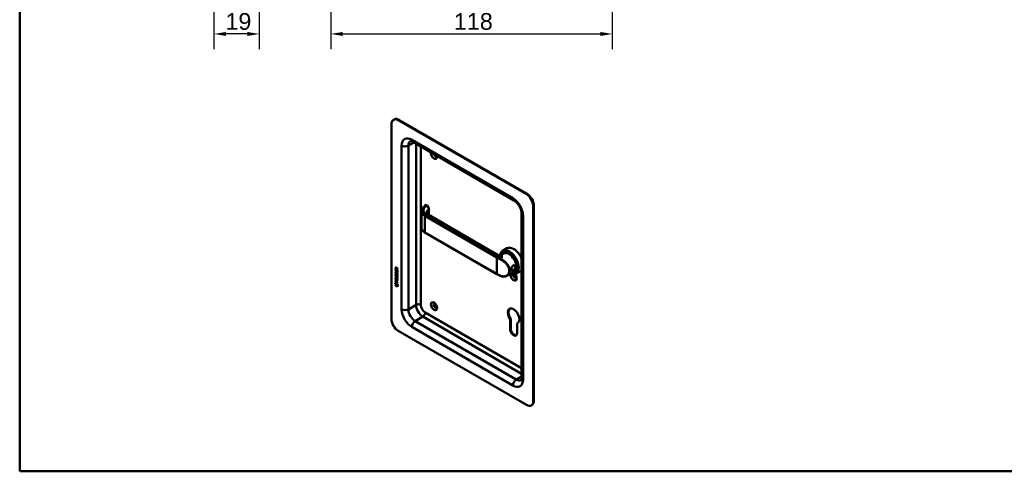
# Model space of a CAD drawing. Header units: millimetres. Extents: x 20 to 833, y 20 to 574.
# Tile 1 of 3: x 20 to 433, y 20 to 209. Entities that reach past the tile are written whole.
import ezdxf

# ---------------------------------------------------------------- set-up
doc = ezdxf.new("R2010")
doc.units = ezdxf.units.MM
doc.header["$LTSCALE"] = 2
for name, color, linetype, lineweight in [('Bemaßungen(DIN)', 7, 'Continuous', 25), ('Sichtbare Kanten(DIN)', 7, 'Continuous', 50), ('Sichtbare tangentiale Kanten(DIN)', 7, 'Continuous', 50), ('Skizziergeometrie(DIN)', 7, 'Continuous', 50)]:
    doc.layers.add(name, color=color, linetype=linetype, lineweight=lineweight)
doc.styles.add('STANDARD-DIN~0', font='arial.ttf')
doc.dimstyles.new('CAD-LAN', dxfattribs={"dimscale": 2, "dimtxt": 3.5, "dimasz": 2.5, "dimexe": 3.175, "dimexo": 0, "dimgap": 0.8, "dimtad": 1, "dimrnd": 1e-08, "dimtxsty": 'STANDARD-DIN~0', "dimcen": 0.09, "dimdle": 10, "dimclrd": 250, "dimclre": 250, "dimclrt": 250, "dimadec": 0, "dimazin": 2, "dimtfac": 1, "dimtmove": 0, "dimatfit": 3, "dimfxl": 1, "dimtolj": 1, "dimtzin": 0, "dimlwd": 25, "dimlwe": 25, "dimarcsym": 0})

# ---------------------------------------------------------------- blocks, each defined once
blk = doc.blocks.new('Ränder Standardrahmen')
at = {"layer": 'Skizziergeometrie(DIN)', "flags": 128}
blk.add_lwpolyline([(10, 10), (10, 287), (410, 287), (410, 10), (10, 10)], dxfattribs=at)
blk = doc.blocks.new('*D16')
at = {"layer": 'Bemaßungen(DIN)', "color": 250, "linetype": 'Continuous', "lineweight": 25, "true_color": 0x3f3f3f, "transparency": 16777216}
for p, q in [((150.43, 368.41), (150.43, 196.78)), ((268.43, 271.41), (268.43, 196.78)), ((155.43, 203.13), (263.43, 203.13))]:
    blk.add_line(p, q, dxfattribs=at)
at = {"layer": 'Bemaßungen(DIN)', "color": 250, "linetype": 'Continuous', "true_color": 0x3f3f3f, "transparency": 16777216}
for points in [[(155.43, 203.96), (155.43, 202.29), (150.43, 203.13)], [(263.43, 203.96), (263.43, 202.29), (268.43, 203.13)]]:
    blk.add_solid(points, dxfattribs=at)
at = {"layer": 'Defpoints', "color": 0, "linetype": 'Continuous', "transparency": 16777216}
for p in [(150.43, 368.41), (268.43, 271.41), (268.43, 203.13)]:
    blk.add_point(p, dxfattribs=at)
at = {"layer": 'Bemaßungen(DIN)', "color": 250, "linetype": 'Continuous', "lineweight": 25, "true_color": 0x3f3f3f, "transparency": 16777216, "insert": (202.02, 211.87), "char_height": 7, "attachment_point": 1, "style": 'STANDARD-DIN~0'}
blk.add_mtext('\\A1;118', dxfattribs=at)
blk = doc.blocks.new('*D17')
at = {"layer": 'Bemaßungen(DIN)', "color": 250, "linetype": 'Continuous', "lineweight": 25, "true_color": 0x3f3f3f, "transparency": 16777216}
for p, q in [((120.43, 271.06), (120.43, 196.78)), ((101.43, 251.06), (101.43, 196.78)), ((115.43, 203.13), (106.43, 203.13))]:
    blk.add_line(p, q, dxfattribs=at)
at = {"layer": 'Bemaßungen(DIN)', "color": 250, "linetype": 'Continuous', "true_color": 0x3f3f3f, "transparency": 16777216}
for points in [[(106.43, 203.96), (106.43, 202.29), (101.43, 203.13)], [(115.43, 203.96), (115.43, 202.29), (120.43, 203.13)]]:
    blk.add_solid(points, dxfattribs=at)
at = {"layer": 'Defpoints', "color": 0, "linetype": 'Continuous', "transparency": 16777216}
for p in [(120.43, 271.06), (101.43, 251.06), (101.43, 203.13)]:
    blk.add_point(p, dxfattribs=at)
at = {"layer": 'Bemaßungen(DIN)', "color": 250, "linetype": 'Continuous', "lineweight": 25, "true_color": 0x3f3f3f, "transparency": 16777216, "insert": (106.24, 211.87), "char_height": 7, "attachment_point": 1, "style": 'STANDARD-DIN~0'}
blk.add_mtext('\\A1;19', dxfattribs=at)

msp = doc.modelspace()

# ---------------------------------------------------------------- linework, layer by layer
at = {"layer": 'Sichtbare Kanten(DIN)'}
for p, q in [((175.866, 165.365), (175.866, 83.715)), ((176.694, 167.196), (176.977, 167.359)), ((232.435, 135.971), (178.694, 166.998)), ((232.717, 136.134), (178.977, 167.161)), ((227.192, 133.423), (184.766, 157.917)), ((188.403, 122.092), (188.403, 128.918)), ((190.789, 131.247), (190.421, 131.459)), ((191.57, 127.31), (191.57, 129.912)), ((235.263, 49.422), (235.263, 131.072)), ((235.546, 49.586), (235.546, 131.235)), ((220.353, 110.692), (191.174, 127.539)), ((230.435, 59.22), (230.435, 127.806)), ((220.031, 102.567), (189.908, 119.958)), ((224.261, 113.387), (222.45, 112.341)), ((223.007, 111.508), (222.837, 111.41)), ((222.881, 111.204), (221.97, 110.679)), ((177.614, 104.799), (177.615, 105.228)), ((177.657, 104.824), (177.614, 104.799)), ((178.423, 104.332), (177.614, 104.799)), ((177.614, 104.562), (177.713, 104.506)), ((177.614, 103.908), (177.614, 104.562)), ((177.656, 103.933), (177.614, 103.908)), ((178.422, 103.441), (177.614, 103.908)), ((177.657, 105.253), (177.615, 105.228)), ((177.656, 103.933), (177.657, 104.538)), ((178.422, 103.49), (177.656, 103.933)), ((177.657, 104.824), (177.657, 105.253)), ((178.423, 104.381), (177.657, 104.824)), ((177.662, 103.627), (177.758, 103.539)), ((177.713, 104.506), (177.712, 103.974)), ((177.712, 103.974), (177.965, 103.828)), ((177.713, 105.157), (177.713, 104.867)), ((177.713, 104.867), (178.001, 104.7)), ((177.801, 105.307), (177.759, 105.282)), ((177.965, 103.828), (177.966, 104.3)), ((178.008, 103.852), (177.965, 103.828)), ((177.966, 104.3), (178.064, 104.243)), ((178.001, 104.7), (178.001, 104.99)), ((178.044, 104.725), (178.001, 104.7)), ((178.008, 103.852), (178.008, 104.276)), ((178.044, 104.725), (178.044, 105.015)), ((178.064, 104.243), (178.064, 103.771)), ((178.064, 103.771), (178.324, 103.621)), ((178.085, 105.06), (178.423, 105.123)), ((178.423, 104.981), (178.1, 104.921)), ((178.143, 104.945), (178.1, 104.921)), ((178.1, 104.921), (178.1, 104.643)), ((178.1, 104.643), (178.423, 104.457)), ((178.177, 103.25), (178.134, 103.225)), ((178.423, 104.998), (178.143, 104.945)), ((178.208, 103.213), (178.204, 103.215)), ((178.25, 103.238), (178.208, 103.213)), ((178.25, 103.238), (178.247, 103.24)), ((178.324, 104.158), (178.423, 104.101)), ((178.324, 103.621), (178.324, 104.158)), ((178.366, 103.645), (178.324, 103.621)), ((178.366, 103.645), (178.366, 104.134)), ((178.423, 104.101), (178.422, 103.441)), ((178.423, 105.123), (178.423, 104.981)), ((178.423, 104.457), (178.423, 104.332)), ((224.034, 106.79), (224.034, 106.789)), ((227.281, 103.583), (224.256, 101.837)), ((227.607, 103.541), (227.437, 103.443)), ((229.861, 103.687), (228.05, 102.642)), ((177.61, 99.389), (177.61, 99.512)), ((177.61, 99.512), (177.962, 99.309)), ((177.653, 99.414), (177.61, 99.389)), ((178.419, 98.922), (177.61, 99.389)), ((177.611, 100.403), (177.612, 101.057)), ((177.654, 100.427), (177.611, 100.403)), ((178.42, 99.935), (177.611, 100.403)), ((177.611, 100.021), (177.611, 100.144)), ((177.611, 100.144), (178.419, 99.676)), ((177.653, 100.045), (177.611, 100.021)), ((177.962, 99.817), (177.611, 100.021)), ((177.612, 101.998), (178.078, 101.729)), ((177.612, 101.875), (177.612, 101.998)), ((177.655, 101.9), (177.612, 101.875)), ((178.085, 101.602), (177.612, 101.875)), ((177.612, 101.367), (178.084, 101.093)), ((177.612, 101.243), (177.612, 101.367)), ((177.654, 101.268), (177.612, 101.243)), ((178.077, 100.974), (177.612, 101.243)), ((177.612, 101.057), (177.71, 101)), ((177.653, 100.045), (177.653, 100.119)), ((178.005, 99.842), (177.653, 100.045)), ((177.653, 99.414), (177.653, 99.488)), ((178.419, 98.971), (177.653, 99.414)), ((177.654, 101.268), (177.654, 101.342)), ((178.12, 100.999), (177.654, 101.268)), ((177.654, 100.427), (177.654, 101.032)), ((178.42, 99.984), (177.654, 100.427)), ((177.655, 101.9), (177.655, 101.974)), ((178.127, 101.626), (177.655, 101.9)), ((177.662, 102.796), (177.757, 102.708)), ((177.71, 101), (177.71, 100.469)), ((177.71, 100.469), (177.963, 100.322)), ((177.717, 102.329), (177.719, 102.322)), ((177.718, 103.16), (177.72, 103.154)), ((177.942, 102.2), (177.899, 102.175)), ((177.942, 103.031), (177.9, 103.007)), ((177.945, 103.033), (177.902, 103.008)), ((177.944, 102.201), (177.902, 102.177)), ((177.911, 103.017), (177.914, 103.021)), ((177.911, 102.185), (177.914, 102.189)), ((177.953, 102.21), (177.956, 102.214)), ((177.954, 103.041), (177.957, 103.045)), ((178.005, 99.842), (177.962, 99.817)), ((177.962, 99.309), (177.962, 99.817)), ((178.004, 99.333), (177.962, 99.309)), ((177.963, 100.795), (178.062, 100.738)), ((177.963, 100.322), (177.963, 100.795)), ((178.005, 100.347), (177.963, 100.322)), ((178.004, 99.333), (178.005, 99.842)), ((178.005, 100.347), (178.006, 100.77)), ((178.062, 100.738), (178.061, 100.265)), ((178.061, 100.265), (178.321, 100.115)), ((178.105, 99.784), (178.063, 99.759)), ((178.419, 99.553), (178.063, 99.759)), ((178.063, 99.759), (178.063, 99.251)), ((178.063, 99.251), (178.419, 99.045)), ((178.419, 99.602), (178.105, 99.784)), ((178.176, 102.419), (178.134, 102.394)), ((178.207, 102.382), (178.204, 102.384)), ((178.25, 102.407), (178.207, 102.382)), ((178.25, 102.407), (178.246, 102.409)), ((178.304, 101.858), (178.261, 101.834)), ((178.304, 102.69), (178.262, 102.665)), ((178.321, 101.078), (178.279, 101.053)), ((178.321, 100.115), (178.322, 100.653)), ((178.364, 100.14), (178.321, 100.115)), ((178.322, 100.653), (178.42, 100.596)), ((178.333, 101.202), (178.333, 101.205)), ((178.364, 100.14), (178.364, 100.628)), ((178.376, 101.226), (178.376, 101.23)), ((178.419, 99.676), (178.419, 99.553)), ((178.42, 100.596), (178.42, 99.935)), ((225.237, 102.927), (225.237, 102.927)), ((177.46, 98.308), (177.59, 98.929)), ((177.502, 98.332), (177.46, 98.308)), ((178.567, 97.667), (177.46, 98.308)), ((177.502, 98.332), (177.623, 98.91)), ((178.558, 97.721), (177.502, 98.332)), ((177.59, 98.929), (178.44, 98.438)), ((177.59, 98.139), (178.438, 97.649)), ((177.59, 97.766), (177.59, 98.139)), ((177.632, 97.791), (177.59, 97.766)), ((178.437, 97.276), (177.59, 97.766)), ((177.632, 97.791), (177.632, 98.115)), ((178.437, 97.325), (177.632, 97.791)), ((178.419, 99.045), (178.419, 98.922)), ((178.438, 97.649), (178.437, 97.276)), ((178.44, 98.438), (178.567, 97.667)), ((225.618, 79.481), (225.624, 83.585)), ((225.624, 83.585), (225.907, 83.748)), ((225.907, 83.748), (225.901, 79.644)), ((178.694, 78.816), (232.435, 47.789)), ((228.491, 81.924), (228.774, 82.087)), ((228.491, 81.924), (228.503, 77.818)), ((234.435, 47.591), (234.717, 47.755))]:
    msp.add_line(p, q, dxfattribs=at)
for centre, major_axis, ratio, start_param, end_param in [((178.694, 163.732), (-2, 3.464), 0.5773503, 5.4977871, 7.0685835), ((178.977, 163.895), (-2, 3.464), 0.5773503, 5.4977871, 6.2831853), ((193.685, 152.464), (0.93, -1.611), 0.5773503, 3.7258673, 7.269707), ((194.251, 152.791), (0.53, -0.918), 0.5773503, 4.3430692, 6.6525051), ((232.435, 132.705), (2, -3.464), 0.5773503, 0.7853982, 2.3561945), ((232.717, 132.868), (-2, 3.464), 0.5773503, 3.9269908, 5.4977871), ((190.574, 126.5), (0.6, 1.039), 0.5773503, 0, 0.0065486), ((225.25, 107.492), (2.8, -4.85), 0.5773503, 5.616239, 10.0491484), ((225.194, 107.459), (-2.76, 4.78), 0.5773503, 2.4932761, 6.8886905), ((225.194, 107.459), (2.34, -4.053), 0.5773503, 5.9355207, 9.7724426), ((225.137, 107.426), (2.3, -3.984), 0.5773503, 5.9872224, 9.7207409), ((225.081, 107.394), (-2.26, 3.914), 0.5773503, 2.9106512, 6.5141268), ((225.222, 107.475), (-2.32, 4.018), 0.5773503, 5.5020883, 6.5389379), ((225.364, 107.557), (-2.32, 4.018), 0.5773503, 0.0304835, 0.1372034), ((225.081, 107.394), (-2.2, 3.811), 0.5773503, 3.1415927, 6.2831853), ((225.307, 107.524), (-2.3, 3.984), 0.5773503, 6.0631329, 6.2831853), ((227.061, 108.537), (-2.8, 4.85), 0.5773503, 4.4778663, 6.2831853), ((225.081, 107.394), (-2.26, 3.914), 0.5773503, 0.8867428, 0.8867825), ((225.081, 107.394), (-2.2, 3.81), 0.5773503, 0.8885258, 0.8885883), ((225.081, 107.394), (-2.2, 3.811), 0.5773503, 0.4671794, 0.4671859), ((225.364, 107.557), (-2.32, 4.018), 0.5773503, 0.9696715, 0.9697691), ((178.047, 104.712), (0.285, -0.572), 0.3018726, 2.7128452, 3.6855896), ((178.089, 104.737), (0.285, -0.572), 0.3018726, 2.7128452, 3.1600615), ((177.653, 104.913), (0.033, 0.522), 0.8552942, 5.0507542, 5.8815618), ((178.021, 102.77), (0.145, 0.462), 0.6150433, 5.609575, 6.1309628), ((178.064, 102.795), (0.145, 0.462), 0.6150433, 5.609575, 6.1309628), ((225.222, 106.006), (0.6, 1.039), 0.5773503, 3.7658117, 3.7661092), ((225.364, 107.557), (-1.95, 3.377), 0.5773503, 2.2964225, 2.2964977), ((225.194, 107.459), (2.34, -4.053), 0.5773503, 5.5031169, 5.5031386), ((225.081, 107.394), (-2.26, 3.915), 0.5773503, 2.3972434, 2.3972652), ((225.137, 107.426), (2.3, -3.984), 0.5773503, 5.5206389, 5.5206608), ((225.194, 107.459), (2.34, -4.053), 0.5773503, 5.5651254, 5.5652053), ((225.137, 107.426), (2.3, -3.984), 0.5773503, 5.5840018, 5.5840855), ((225.081, 107.394), (-2.26, 3.914), 0.5773503, 2.4620538, 2.462142), ((225.081, 107.394), (-2.2, 3.811), 0.5773503, 2.4695612, 2.4696903), ((225.364, 107.557), (-1.95, 3.377), 0.5773503, 2.3858342, 2.3859014), ((225.364, 107.557), (-2.32, 4.018), 0.5773503, 2.3809526, 2.3811062), ((225.364, 107.557), (2.26, -3.914), 0.5773503, 5.5256787, 5.5258584), ((225.363, 107.557), (-1.95, 3.378), 0.5773503, 2.644699, 2.6447225), ((225.424, 107.58), (1.905, -3.299), 0.5773503, 6.0320711, 6.0320722), ((225.222, 107.475), (2.32, -4.018), 0.5773503, 6.0274328, 7.0642824), ((225.364, 107.557), (2.32, -4.018), 0.5773503, 6.1459819, 6.2527018), ((225.307, 107.524), (2.3, -3.984), 0.5773503, 0, 0.2200524), ((227.372, 108.477), (-1.51, 2.615), 0.5773503, 2.5190815, 2.5192265), ((227.428, 108.749), (1.6, -2.771), 0.5773503, 5.7103429, 5.710447), ((227.372, 108.477), (-1.51, 2.615), 0.5773503, 2.6413996, 2.6414122), ((227.117, 108.33), (1.51, -2.615), 0.5773503, 5.928322, 5.9283966), ((225.364, 107.557), (-1.9, 3.291), 0.5773503, 3.7566968, 3.7569945), ((227.061, 108.537), (2.8, -4.85), 0.5773503, 0, 0.2345227), ((178.1, 103.205), (0.304, 0.982), 0.2703466, 2.6905514, 2.7496924), ((178.076, 103.97), (0.278, 0.917), 0.2812352, 2.6697512, 2.7307106), ((177.93, 102.468), (0.062, 0.301), 0.7230879, 2.2199231, 2.6777544), ((177.929, 103.298), (0.059, 0.299), 0.7221699, 2.2112627, 2.6715564), ((177.895, 103.034), (0.0248, 0.0325), 0.5839136, 4.3085899, 4.616668), ((177.894, 102.203), (0.0248, 0.0325), 0.5839136, 4.3085899, 4.616668), ((177.937, 102.227), (0.0248, 0.0325), 0.5839136, 4.3085899, 4.616668), ((177.937, 103.059), (0.0248, 0.0325), 0.5839136, 4.3085899, 4.616668), ((176.998, 103.126), (1.354, -2.201), 0.2164125, 5.9020216, 6.620361), ((176.997, 100.827), (1.39, 0.562), 0.6425575, 6.0293145, 6.7477784), ((171.706, 111.507), (6.576, -10.453), 0.0794051, 6.1336195, 6.4085525), ((177.041, 103.151), (1.354, -2.201), 0.2164125, 5.9020216, 6.2333915), ((178.021, 101.939), (0.145, 0.462), 0.6153509, 5.6088275, 6.1305203), ((178.063, 101.964), (0.145, 0.462), 0.6153509, 5.6088275, 6.1305203), ((171.748, 111.532), (6.576, -10.453), 0.0794051, 6.2801711, 6.4085525), ((225.194, 107.462), (-2.762, 4.783), 0.5773503, 2.3204559, 2.32046), ((225.194, 107.459), (-2.76, 4.78), 0.5773503, 2.3672252, 2.3672573), ((227.061, 101.515), (0.93, -1.611), 0.5773503, 3.6588999, 8.1384516), ((227.626, 101.842), (0.53, -0.918), 0.5773503, 3.7962348, 6.7390892), ((194.251, 89.431), (-0.53, 0.918), 0.5773503, 5.8272815, 9.8806818), ((227.061, 85.022), (-1.72, 2.979), 0.5773503, 2.9848549, 8.0074616), ((227.343, 85.185), (-1.72, 2.979), 0.5773503, 0.0823146, 1.7242763), ((178.694, 82.082), (-2, 3.464), 0.5773503, 0.7853982, 2.3561945), ((227.061, 78.646), (1.02, -1.767), 0.5773503, 3.9253982, 7.0719811), ((227.343, 78.809), (1.02, -1.767), 0.5773503, 3.9253982, 6.1440888), ((227.343, 85.185), (1.72, -2.979), 0.5773503, 6.1264475, 6.2008707), ((232.717, 51.219), (2, -3.464), 0.5773503, 0, 0.7853982), ((232.435, 51.055), (2, -3.464), 0.5773503, 5.4977871, 7.0685835)]:
    msp.add_ellipse(centre, major_axis=major_axis, ratio=ratio, start_param=start_param, end_param=end_param, dxfattribs=at)
msp.add_ellipse((193.685, 89.104), major_axis=(-0.93, 1.611), ratio=0.5773503, dxfattribs=at)
for points, knots in [([(184.766, 157.917), (184.622, 158), (184.488, 158.065), (184.248, 158.159), (184.144, 158.189), (183.973, 158.224), (183.907, 158.228), (183.816, 158.227), (183.79, 158.222), (183.765, 158.216), (183.766, 158.215), (183.766, 158.215)], [1.57079633, 1.57079633, 1.57079633, 1.57079633, 1.72787596, 1.72787596, 1.88495559, 1.88495559, 2.04203522, 2.04203522, 2.19911486, 2.19911486, 2.35619449, 2.35619449, 2.35619449, 2.35619449]), ([(230.435, 127.806), (230.435, 128.067), (230.406, 128.371), (230.275, 129.043), (230.17, 129.415), (229.881, 130.182), (229.694, 130.579), (229.256, 131.344), (229.004, 131.712), (228.472, 132.369), (228.192, 132.66), (227.664, 133.117), (227.417, 133.293), (227.192, 133.423)], [0, 0, 0, 0, 0.2471265, 0.2471265, 0.5076091, 0.5076091, 0.778558, 0.778558, 1.053397, 1.053397, 1.3246151, 1.3246151, 1.5707963, 1.5707963, 1.5707963, 1.5707963]), ([(188.402, 128.95), (188.402, 129.259), (188.486, 129.573), (188.801, 130.161), (189.059, 130.43), (189.538, 130.929), (189.77, 131.171), (190.002, 131.413)], [0, 0, 0, 0, 0.3738993, 0.3738993, 0.7557124, 0.7557124, 1.1148845, 1.1148845, 1.1148845, 1.1148845]), ([(190.08, 131.473), (190.074, 131.47), (190.069, 131.467), (190.058, 131.46), (190.053, 131.456), (190.042, 131.448), (190.037, 131.444), (190.027, 131.436), (190.022, 131.432), (190.012, 131.422), (190.007, 131.418), (190.002, 131.413)], [3.14159265, 3.14159265, 3.14159265, 3.14159265, 3.19744319, 3.19744319, 3.25329373, 3.25329373, 3.30914426, 3.30914426, 3.3649948, 3.3649948, 3.42084533, 3.42084533, 3.42084533, 3.42084533]), ([(190.101, 131.481), (190.121, 131.49), (190.141, 131.498), (190.193, 131.51), (190.224, 131.512), (190.291, 131.509), (190.327, 131.501), (190.378, 131.481), (190.394, 131.474), (190.41, 131.465)], [0.005821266, 0.005821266, 0.005821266, 0.005821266, 0.022339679, 0.022339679, 0.046316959, 0.046316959, 0.074055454, 0.074055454, 0.088155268, 0.088155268, 0.088155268, 0.088155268]), ([(190.51, 128.285), (190.51, 128.209), (190.518, 128.155), (190.64, 127.971), (190.705, 127.892), (190.888, 127.725), (191.009, 127.635), (191.154, 127.55)], [0, 0, 0, 0, 0.32838188, 0.32838188, 0.50619965, 0.50619965, 0.68871286, 0.68871286, 0.68871286, 0.68871286]), ([(190.787, 131.247), (190.895, 131.185), (190.997, 131.103), (191.183, 130.912), (191.268, 130.8), (191.408, 130.567), (191.464, 130.442), (191.54, 130.201), (191.563, 130.082), (191.569, 129.948), (191.57, 129.93), (191.57, 129.911)], [0, 0, 0, 0, 0.10258088, 0.10258088, 0.20657781, 0.20657781, 0.30669461, 0.30669461, 0.40125041, 0.40125041, 0.41617761, 0.41617761, 0.41617761, 0.41617761]), ([(189.905, 119.96), (189.527, 120.179), (189.204, 120.437), (188.703, 121.015), (188.527, 121.346), (188.428, 121.778), (188.414, 121.874), (188.407, 121.971)], [0.00140362, 0.00140362, 0.00140362, 0.00140362, 0.39695115, 0.39695115, 0.80854468, 0.80854468, 0.92528338, 0.92528338, 0.92528338, 0.92528338]), ([(220.353, 110.692), (220.471, 110.624), (220.616, 110.563), (220.951, 110.478), (221.147, 110.463), (221.443, 110.491), (221.552, 110.512), (221.774, 110.579), (221.885, 110.629), (221.971, 110.679)], [0, 0, 0, 0, 0.15559702, 0.15559702, 0.33991871, 0.33991871, 0.44990896, 0.44990896, 0.58250578, 0.58250578, 0.58250578, 0.58250578]), ([(226.9, 106.173), (226.9, 106.173), (226.9, 106.173), (226.9, 106.173), (226.617, 106.009), (226.328, 105.561), (226.169, 104.96), (226.103, 104.565), (226.104, 103.946), (226.365, 103.665), (226.889, 103.869), (227.512, 104.326), (228.023, 105.055), (228.022, 105.674), (227.896, 105.957), (227.605, 106.299), (227.184, 106.337), (226.9, 106.173)], [-0.0000441, -0.0000441, -0.0000441, -0.0000441, 0, 0, 0, 0.3021528, 0.377691, 0.4532292, 0.6043056, 0.9064584, 1.0575348, 1.2086112, 1.510764, 1.6618403, 1.7373785, 1.8129167, 2.1150255, 2.1150255, 2.1150255, 2.1150255]), ([(226.801, 106.074), (227.054, 106.22), (227.358, 106.195), (227.56, 106.033), (227.61, 105.993), (227.654, 105.944), (227.691, 105.889), (227.727, 105.834), (227.756, 105.773), (227.775, 105.706), (227.813, 105.574), (227.813, 105.421), (227.775, 105.268), (227.699, 104.96), (227.466, 104.646), (227.201, 104.408), (227.069, 104.289), (226.929, 104.188), (226.801, 104.115), (226.673, 104.041), (226.557, 103.994), (226.462, 103.981), (226.27, 103.956), (226.158, 104.071), (226.121, 104.312), (226.116, 104.348), (226.112, 104.387), (226.109, 104.428)], [0.0000441, 0.0000441, 0.0000441, 0.0000441, 0.3021528, 0.3021528, 0.3021528, 0.377691, 0.377691, 0.377691, 0.4532292, 0.4532292, 0.4532292, 0.6043056, 0.6043056, 0.6043056, 0.9064584, 0.9064584, 0.9064584, 1.0575348, 1.0575348, 1.0575348, 1.2086112, 1.2086112, 1.2086112, 1.510764, 1.510764, 1.510764, 1.5557319, 1.5557319, 1.5557319, 1.5557319]), ([(226.634, 105.947), (226.686, 105.997), (226.742, 106.04), (226.801, 106.074), (226.801, 106.074), (226.801, 106.074), (226.801, 106.074)], [2.045165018, 2.045165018, 2.045165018, 2.045165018, 2.115069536, 2.115069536, 2.115069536, 2.115113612, 2.115113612, 2.115113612, 2.115113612]), ([(178.333, 101.205), (178.333, 101.22), (178.333, 101.236), (178.328, 101.283), (178.322, 101.315), (178.301, 101.376), (178.288, 101.404), (178.254, 101.458), (178.234, 101.483), (178.172, 101.546), (178.127, 101.577), (178.085, 101.602)], [0, 0, 0, 0, 0.01400423, 0.01400423, 0.0408947, 0.0408947, 0.06439039, 0.06439039, 0.08887549, 0.08887549, 0.13413559, 0.13413559, 0.13413559, 0.13413559]), ([(178.376, 101.23), (178.376, 101.245), (178.375, 101.26), (178.371, 101.307), (178.364, 101.34), (178.343, 101.401), (178.33, 101.429), (178.296, 101.483), (178.276, 101.507), (178.215, 101.57), (178.17, 101.602), (178.127, 101.626)], [0, 0, 0, 0, 0.01400423, 0.01400423, 0.0408947, 0.0408947, 0.06439039, 0.06439039, 0.08887549, 0.08887549, 0.13413559, 0.13413559, 0.13413559, 0.13413559]), ([(221.543, 101.788), (221.437, 101.837), (221.332, 101.886), (221.125, 101.986), (221.022, 102.036), (220.818, 102.139), (220.717, 102.19), (220.518, 102.296), (220.419, 102.349), (220.223, 102.457), (220.127, 102.511), (220.031, 102.567)], [1.45604081, 1.45604081, 1.45604081, 1.45604081, 1.47899191, 1.47899191, 1.50194302, 1.50194302, 1.52489412, 1.52489412, 1.54784522, 1.54784522, 1.57079633, 1.57079633, 1.57079633, 1.57079633]), ([(224.258, 101.838), (223.945, 101.657), (223.586, 101.54), (222.844, 101.459), (222.453, 101.491), (221.894, 101.645), (221.717, 101.709), (221.543, 101.788)], [0, 0, 0, 0, 0.35749277, 0.35749277, 0.71028157, 0.71028157, 0.87423897, 0.87423897, 0.87423897, 0.87423897]), ([(230.192, 58.206), (230.192, 58.206), (230.193, 58.205), (230.211, 58.224), (230.228, 58.243), (230.274, 58.322), (230.303, 58.381), (230.359, 58.546), (230.385, 58.652), (230.423, 58.906), (230.435, 59.055), (230.435, 59.22)], [5.49778714, 5.49778714, 5.49778714, 5.49778714, 5.65486678, 5.65486678, 5.81194641, 5.81194641, 5.96902604, 5.96902604, 6.12610567, 6.12610567, 6.28318531, 6.28318531, 6.28318531, 6.28318531])]:
    msp.add_open_spline(points, degree=3, knots=knots, dxfattribs=at)
for points in [[(190.51, 128.285), (190.51, 128.285), (190.51, 128.286), (190.51, 128.286)], [(177.627, 103.165), (177.602, 103.258), (177.594, 103.339), (177.605, 103.439)], [(177.605, 103.439), (177.61, 103.482), (177.622, 103.543), (177.642, 103.588)], [(177.615, 105.228), (177.619, 105.37), (177.685, 105.483), (177.858, 105.383)], [(177.67, 103.189), (177.644, 103.283), (177.636, 103.364), (177.648, 103.464)], [(177.642, 103.588), (177.648, 103.601), (177.662, 103.627), (177.662, 103.627)], [(177.648, 103.464), (177.653, 103.505), (177.664, 103.564), (177.683, 103.608)], [(177.657, 105.253), (177.659, 105.321), (177.676, 105.383), (177.711, 105.417)], [(177.714, 103.413), (177.696, 103.341), (177.694, 103.269), (177.711, 103.189)], [(177.758, 103.539), (177.758, 103.539), (177.724, 103.452), (177.714, 103.413)], [(178.001, 104.99), (178.001, 105.08), (177.977, 105.2), (177.859, 105.268)], [(178.044, 105.015), (178.044, 105.104), (178.019, 105.225), (177.902, 105.293)], [(177.965, 103.16), (177.989, 103.267), (178.018, 103.319), (178.058, 103.351)], [(178.008, 103.185), (178.029, 103.281), (178.055, 103.333), (178.089, 103.365)], [(178.058, 103.351), (178.084, 103.372), (178.121, 103.374), (178.172, 103.352)], [(178.128, 103.221), (178.108, 103.204), (178.091, 103.169), (178.075, 103.113)], [(178.204, 103.215), (178.17, 103.235), (178.149, 103.237), (178.128, 103.221)], [(178.172, 103.352), (178.253, 103.318), (178.333, 103.239), (178.388, 103.104)], [(178.247, 103.24), (178.216, 103.258), (178.196, 103.261), (178.177, 103.25)], [(177.627, 102.333), (177.601, 102.427), (177.593, 102.508), (177.605, 102.608)], [(177.605, 102.608), (177.61, 102.651), (177.622, 102.711), (177.642, 102.756)], [(177.786, 102.923), (177.722, 102.97), (177.657, 103.055), (177.627, 103.165)], [(177.785, 102.092), (177.722, 102.139), (177.657, 102.224), (177.627, 102.333)], [(177.669, 102.358), (177.644, 102.451), (177.635, 102.532), (177.647, 102.633)], [(177.642, 102.756), (177.647, 102.769), (177.662, 102.796), (177.662, 102.796)], [(177.647, 102.633), (177.652, 102.674), (177.663, 102.732), (177.682, 102.777)], [(177.827, 102.116), (177.764, 102.163), (177.699, 102.248), (177.669, 102.358)], [(177.828, 102.947), (177.765, 102.995), (177.7, 103.08), (177.67, 103.189)], [(177.714, 102.582), (177.696, 102.51), (177.694, 102.437), (177.71, 102.357)], [(177.757, 102.708), (177.757, 102.708), (177.724, 102.621), (177.714, 102.582)], [(177.777, 102.219), (177.819, 102.176), (177.872, 102.157), (177.902, 102.177)], [(177.778, 103.051), (177.819, 103.007), (177.873, 102.988), (177.902, 103.008)], [(177.829, 102.062), (177.8, 102.079), (177.794, 102.085), (177.785, 102.092)], [(177.829, 102.894), (177.801, 102.91), (177.795, 102.916), (177.786, 102.923)], [(177.871, 102.087), (177.843, 102.103), (177.837, 102.109), (177.827, 102.116)], [(177.872, 102.918), (177.843, 102.935), (177.837, 102.94), (177.828, 102.947)], [(178.007, 102.91), (177.974, 102.86), (177.919, 102.84), (177.829, 102.894)], [(178.006, 102.079), (177.974, 102.029), (177.918, 102.009), (177.829, 102.062)], [(177.99, 102.058), (177.959, 102.05), (177.92, 102.057), (177.871, 102.087)], [(177.99, 102.889), (177.96, 102.882), (177.921, 102.889), (177.872, 102.918)], [(177.914, 103.021), (177.934, 103.045), (177.95, 103.089), (177.965, 103.16)], [(177.914, 102.189), (177.933, 102.214), (177.949, 102.258), (177.965, 102.329)], [(177.942, 103.031), (177.943, 103.032), (177.944, 103.032), (177.945, 103.033)], [(177.942, 102.2), (177.943, 102.2), (177.943, 102.201), (177.944, 102.201)], [(177.956, 102.214), (177.976, 102.238), (177.992, 102.282), (178.007, 102.353)], [(177.957, 103.045), (177.976, 103.07), (177.992, 103.114), (178.008, 103.185)], [(177.965, 102.329), (177.989, 102.435), (178.017, 102.488), (178.057, 102.519)], [(178.061, 102.224), (178.045, 102.155), (178.028, 102.111), (178.006, 102.079)], [(178.061, 103.056), (178.046, 102.986), (178.028, 102.943), (178.007, 102.91)], [(178.007, 102.353), (178.029, 102.45), (178.054, 102.502), (178.089, 102.534)], [(178.057, 102.519), (178.084, 102.54), (178.121, 102.543), (178.171, 102.521)], [(178.075, 103.113), (178.073, 103.104), (178.062, 103.056), (178.061, 103.056)], [(178.075, 102.281), (178.072, 102.273), (178.061, 102.225), (178.061, 102.224)], [(178.127, 102.39), (178.107, 102.372), (178.09, 102.337), (178.075, 102.281)], [(178.204, 102.384), (178.169, 102.404), (178.148, 102.406), (178.127, 102.39)], [(178.171, 102.521), (178.253, 102.487), (178.333, 102.408), (178.387, 102.273)], [(178.246, 102.409), (178.215, 102.426), (178.195, 102.43), (178.176, 102.419)], [(178.261, 101.834), (178.261, 101.834), (178.305, 101.892), (178.322, 101.975)], [(178.366, 101.745), (178.36, 101.75), (178.261, 101.834), (178.261, 101.834)], [(178.262, 102.665), (178.262, 102.665), (178.306, 102.723), (178.323, 102.806)], [(178.366, 102.577), (178.361, 102.582), (178.262, 102.665), (178.262, 102.665)], [(178.304, 102.69), (178.304, 102.69), (178.348, 102.747), (178.365, 102.831)], [(178.389, 102.618), (178.359, 102.644), (178.304, 102.69), (178.304, 102.69)], [(178.304, 101.858), (178.304, 101.858), (178.348, 101.916), (178.364, 101.999)], [(178.388, 101.787), (178.358, 101.812), (178.304, 101.858), (178.304, 101.858)], [(178.322, 101.975), (178.341, 102.072), (178.341, 102.163), (178.311, 102.244)], [(178.323, 102.806), (178.342, 102.904), (178.342, 102.994), (178.312, 103.076)], [(178.365, 102.831), (178.384, 102.928), (178.384, 103.018), (178.354, 103.1)], [(178.364, 101.999), (178.383, 102.094), (178.387, 102.179), (178.354, 102.269)], [(178.43, 102.775), (178.421, 102.671), (178.377, 102.589), (178.366, 102.577)], [(178.429, 101.943), (178.421, 101.84), (178.376, 101.758), (178.366, 101.745)], [(178.387, 102.273), (178.419, 102.196), (178.434, 102.115), (178.434, 102.027)], [(178.388, 103.104), (178.419, 103.027), (178.434, 102.947), (178.434, 102.859)], [(178.434, 102.027), (178.434, 102), (178.432, 101.973), (178.429, 101.943)], [(178.434, 102.859), (178.434, 102.831), (178.432, 102.804), (178.43, 102.775)]]:
    msp.add_open_spline(points, degree=3, dxfattribs=at)
at = {"layer": 'Sichtbare tangentiale Kanten(DIN)'}
for p, q in [((178.694, 166.998), (178.977, 167.161)), ((182.937, 156.384), (185.18, 157.678)), ((184.351, 158.833), (226.778, 134.338)), ((186.19, 89.676), (186.19, 157.095)), ((180.109, 87.798), (180.109, 156.384)), ((182.937, 156.384), (182.937, 87.798)), ((188.17, 155.952), (188.17, 89.676)), ((232.717, 136.134), (232.435, 135.971)), ((190.18, 131.463), (190.589, 131.227)), ((191.51, 129.79), (191.51, 127.345)), ((235.263, 131.072), (235.546, 131.235)), ((189.867, 126.908), (219.989, 109.517)), ((189.867, 126.908), (189.867, 120.049)), ((190.574, 127.48), (190.008, 127.153)), ((220.131, 109.762), (190.008, 127.153)), ((190.574, 127.48), (222.111, 109.272)), ((231.02, 126.99), (231.02, 58.404)), ((219.989, 102.658), (189.867, 120.049)), ((219.989, 109.517), (219.989, 102.658)), ((222.111, 109.272), (221.626, 108.992)), ((177.648, 103.464), (177.605, 103.439)), ((177.681, 103.61), (177.642, 103.588)), ((177.902, 105.293), (177.859, 105.268)), ((178.044, 105.015), (178.001, 104.99)), ((178.077, 103.362), (178.058, 103.351)), ((178.247, 103.24), (178.204, 103.215)), ((226.901, 106.172), (226.801, 106.074)), ((177.647, 102.633), (177.605, 102.608)), ((177.67, 103.189), (177.627, 103.165)), ((177.669, 102.358), (177.627, 102.333)), ((177.68, 102.779), (177.642, 102.756)), ((177.827, 102.116), (177.785, 102.092)), ((177.828, 102.947), (177.786, 102.923)), ((177.872, 102.918), (177.829, 102.894)), ((177.871, 102.087), (177.829, 102.062)), ((177.954, 103.041), (177.911, 103.017)), ((177.953, 102.21), (177.911, 102.185)), ((177.957, 103.045), (177.914, 103.021)), ((177.956, 102.214), (177.914, 102.189)), ((178.008, 103.185), (177.965, 103.16)), ((178.007, 102.353), (177.965, 102.329)), ((178.077, 102.531), (178.057, 102.519)), ((178.12, 100.999), (178.077, 100.974)), ((178.127, 101.626), (178.085, 101.602)), ((178.246, 102.409), (178.204, 102.384)), ((178.354, 102.269), (178.311, 102.244)), ((178.354, 103.1), (178.312, 103.076)), ((178.364, 101.999), (178.322, 101.975)), ((178.365, 102.831), (178.323, 102.806)), ((178.376, 101.23), (178.333, 101.205)), ((178.376, 101.226), (178.333, 101.202)), ((182.937, 87.798), (186.19, 89.676)), ((185.766, 82.899), (189.018, 84.777)), ((185.766, 82.899), (228.192, 58.404)), ((230.435, 60.865), (189.018, 84.777)), ((190.008, 86.491), (230.435, 63.151)), ((226.778, 55.954), (184.351, 80.449)), ((225.618, 79.481), (225.901, 79.644)), ((228.192, 58.404), (230.435, 59.699)), ((235.546, 49.586), (235.263, 49.422))]:
    msp.add_line(p, q, dxfattribs=at)
for centre, major_axis, ratio, start_param, end_param in [((184.351, 153.934), (-3, 5.196), 0.5773503, 5.4977871, 7.0685835), ((185.766, 154.751), (-2, 3.464), 0.5773503, 0, 0.7853982), ((185.766, 159.65), (-1, -1.732), 0.5773503, 5.4977871, 6.2831853), ((181.523, 157.2), (-2, 0), 0.5773503, 0.7853982, 2.3561945), ((226.778, 129.439), (-3, 5.196), 0.5773503, 3.9269908, 5.4977871), ((228.192, 135.155), (-1, -1.732), 0.5773503, 5.4977871, 6.2831853), ((190.146, 131.274), (-0.144, 0.139), 0.714124, 5.3134016, 6.27896), ((190.18, 131.3), (-0.1, 0.173), 0.5773503, 5.4977871, 6.2831853), ((190.321, 131.381), (0.2, 0), 0.5773503, 2.3561945, 2.6354472), ((190.321, 131.055), (0.053, -0.438), 0.7115312, 2.6501937, 3.435594), ((190.589, 130.9), (0.2, 0.346), 0.5773503, 0.0063752, 0.7853982), ((191.17, 129.912), (0.4, 0), 0.5773503, 5.7287735, 6.2824375), ((190.008, 126.99), (0.1, 0.173), 0.5773503, 0.7853982, 2.3561945), ((190.574, 126.5), (0.6, 1.039), 0.5773503, 0.0065486, 0.7853982), ((232.435, 127.806), (-2, 0), 0.5773503, 0, 0.7853982), ((190.008, 120.131), (-0.1, -0.173), 0.5773503, 5.4977871, 6.2831853), ((220.131, 109.598), (0.1, 0.173), 0.5773503, 0.7853982, 2.3561945), ((232.482, 116.729), (17.667, 0), 0.5773503, 3.9269908, 4.0417463), ((232.482, 116.892), (-17.467, 0), 0.5773503, 0.7853982, 0.9001537), ((221.626, 108.829), (0.083, 0.182), 0.5074441, 0.7342425, 2.3050388), ((232.482, 109.87), (-17.667, 0), 0.5773503, 0.7853982, 0.9001537), ((220.131, 102.74), (-0.1, -0.173), 0.5773503, 5.4977871, 6.2831853), ((221.626, 101.97), (-0.083, -0.182), 0.5074441, 5.4466314, 6.2810897), ((184.351, 85.348), (3, -5.196), 0.5773503, 3.9269908, 5.4977871), ((181.523, 88.614), (-2, 0), 0.5773503, 0.7853982, 2.3561945), ((185.766, 86.165), (2, -3.464), 0.5773503, 3.9269908, 5.4977871), ((187.18, 89.104), (-1.4, 0), 0.5773503, 3.9269908, 5.4977871), ((189.018, 88.043), (-2, 3.464), 0.5773503, 0.7853982, 2.3561945), ((190.008, 88.614), (1.3, -2.252), 0.5773503, 3.9269908, 5.4977871), ((185.766, 81.266), (1, 1.732), 0.5773503, 0.7853982, 2.3561945), ((189.018, 85.92), (0.7, 1.212), 0.5773503, 3.9269908, 5.4977871), ((226.778, 60.853), (3, -5.196), 0.5773503, 5.4977871, 7.0685835), ((228.192, 56.771), (-1, -1.732), 0.5773503, 3.9269908, 5.4977871), ((228.192, 61.67), (2, -3.464), 0.5773503, 5.4977871, 6.2831853), ((232.435, 59.22), (-2, 0), 0.5773503, 0, 0.7853982)]:
    msp.add_ellipse(centre, major_axis=major_axis, ratio=ratio, start_param=start_param, end_param=end_param, dxfattribs=at)
for points, knots in [([(188.403, 128.95), (188.403, 128.691), (188.463, 128.432), (188.582, 128.183), (188.811, 127.704), (189.258, 127.26), (189.867, 126.908)], [-0.94753433, -0.94753433, -0.94753433, -0.94753433, -0.62318252, -0.62318252, -0.62318252, 0, 0, 0, 0]), ([(190.008, 127.153), (189.718, 127.321), (189.205, 127.705), (188.723, 128.369), (188.548, 129.085), (188.673, 129.682), (188.897, 130.081), (189.061, 130.298), (189.154, 130.404), (189.518, 130.783), (189.832, 131.11), (190.146, 131.437)], [0, 0, 0, 0, 0.3081929, 0.6163858, 0.9245787, 1.2327717, 1.3868681, 1.4639163, 1.5409646, 1.5409646, 2.0267649, 2.0267649, 2.0267649, 2.0267649]), ([(190.589, 131.227), (190.53, 131.172), (190.472, 131.118), (190.046, 130.725), (189.684, 130.378), (189.268, 129.557), (189.25, 129.089), (189.626, 128.21), (190.02, 127.8), (190.574, 127.48)], [-1.7794277, -1.7794277, -1.7794277, -1.7794277, -1.6962691, -1.6962691, -1.1762678, -1.1762678, -0.5877823, -0.5877823, 0, 0, 0, 0]), ([(190.51, 128.286), (190.51, 128.466), (190.554, 128.646), (190.781, 129.096), (191.062, 129.377), (191.458, 129.742), (191.484, 129.766), (191.51, 129.79)], [0.85761172, 0.85761172, 0.85761172, 0.85761172, 1.17626777, 1.17626777, 1.69626914, 1.69626914, 1.73246345, 1.73246345, 1.73246345, 1.73246345]), ([(190.589, 131.227), (190.795, 131.125), (191.002, 130.946), (191.163, 130.728), (191.215, 130.658), (191.262, 130.584), (191.304, 130.508), (191.433, 130.272), (191.51, 130.013), (191.51, 129.79)], [-0.3184908, -0.3184908, -0.3184908, -0.3184908, -0.18070984, -0.18070984, -0.18070984, -0.13649606, -0.13649606, -0.13649606, 0, 0, 0, 0]), ([(189.867, 120.049), (189.258, 120.401), (188.811, 120.845), (188.582, 121.324), (188.463, 121.574), (188.403, 121.833), (188.403, 122.092)], [-2.15946939, -2.15946939, -2.15946939, -2.15946939, -1.53628687, -1.53628687, -1.53628687, -1.21172347, -1.21172347, -1.21172347, -1.21172347]), ([(220.353, 110.692), (220.511, 110.601), (220.88, 110.359), (221.466, 109.888), (221.895, 109.486), (222.108, 109.274), (222.11, 109.273), (222.111, 109.272)], [-1.0372088, -1.0372088, -1.0372088, -1.0372088, -0.7503747, -0.3751874, 0, 0, 0.0020648, 0.0020648, 0.0020648, 0.0020648]), ([(221.502, 108.738), (222.007, 108.507), (222.534, 108.174), (223.026, 107.773), (223.519, 107.372), (223.976, 106.902), (224.345, 106.394), (224.713, 105.886), (224.992, 105.339), (225.132, 104.797), (225.271, 104.256), (225.271, 103.72), (225.131, 103.253), (224.991, 102.785), (224.713, 102.386), (224.344, 102.098), (223.976, 101.811), (223.518, 101.635), (223.026, 101.594), (222.533, 101.554), (222.007, 101.649), (221.502, 101.88)], [0, 0, 0, 0, 0.4776116, 0.4776116, 0.4776116, 0.9552233, 0.9552233, 0.9552233, 1.4328349, 1.4328349, 1.4328349, 1.9104465, 1.9104465, 1.9104465, 2.3880581, 2.3880581, 2.3880581, 2.8656698, 2.8656698, 2.8656698, 3.3432814, 3.3432814, 3.3432814, 3.3432814]), ([(224.258, 101.838), (224.359, 101.897), (224.456, 101.962), (224.547, 102.035), (224.924, 102.335), (225.209, 102.752), (225.352, 103.241), (225.495, 103.73), (225.495, 104.292), (225.352, 104.86), (225.209, 105.428), (224.925, 106.002), (224.547, 106.535), (224.17, 107.069), (223.7, 107.562), (223.195, 107.983), (222.689, 108.404), (222.147, 108.751), (221.626, 108.992)], [-2.5034269, -2.5034269, -2.5034269, -2.5034269, -2.3880581, -2.3880581, -2.3880581, -1.9104465, -1.9104465, -1.9104465, -1.4328349, -1.4328349, -1.4328349, -0.9552233, -0.9552233, -0.9552233, -0.4776116, -0.4776116, -0.4776116, 0, 0, 0, 0]), ([(222.111, 109.272), (222.111, 109.273), (222.111, 109.274), (222.117, 109.508), (222.128, 109.933), (222.127, 110.409), (222.087, 110.677), (222.018, 110.706), (221.971, 110.679)], [-0.0020648, -0.0020648, -0.0020648, -0.0020648, 0, 0, 0.3751874, 0.7503747, 1.1255621, 1.4492327, 1.4492327, 1.4492327, 1.4492327])]:
    msp.add_open_spline(points, degree=3, knots=knots, dxfattribs=at)

# ---------------------------------------------------------------- block references
at = {"xscale": 2, "yscale": 2, "zscale": 2}
msp.add_blockref('Ränder Standardrahmen', (0, 0), dxfattribs=at)

# ---------------------------------------------------------------- dimensions: what is measured, and where the dimension line sits
at = {"layer": 'Bemaßungen(DIN)', "color": 250, "linetype": 'Continuous', "lineweight": 25, "true_color": 0x3f3f3f}
for base, p1, p2, picture, middle in [((268.431, 203.126), (150.431, 368.409), (268.431, 271.409), '*D16', (209.431, 203.126)), ((101.431, 203.126), (120.431, 271.059), (101.431, 251.059), '*D17', (110.931, 203.126))]:
    dim = msp.add_linear_dim(base=base, p1=p1, p2=p2, angle=180, dimstyle='CAD-LAN', override={"dimgap": 0.8, "dimdec": 2, "dimtol": 0, "dimlim": 0, "dimtp": 0, "dimtm": 0, "dimtdec": 2, "dimtofl": 0, "dimatfit": 1}, dxfattribs=at)
    dim.commit()
    dim.dimension.update_dxf_attribs({"geometry": picture, "text_midpoint": middle, "dimtype": 160})

doc.saveas('drawing.dxf')
